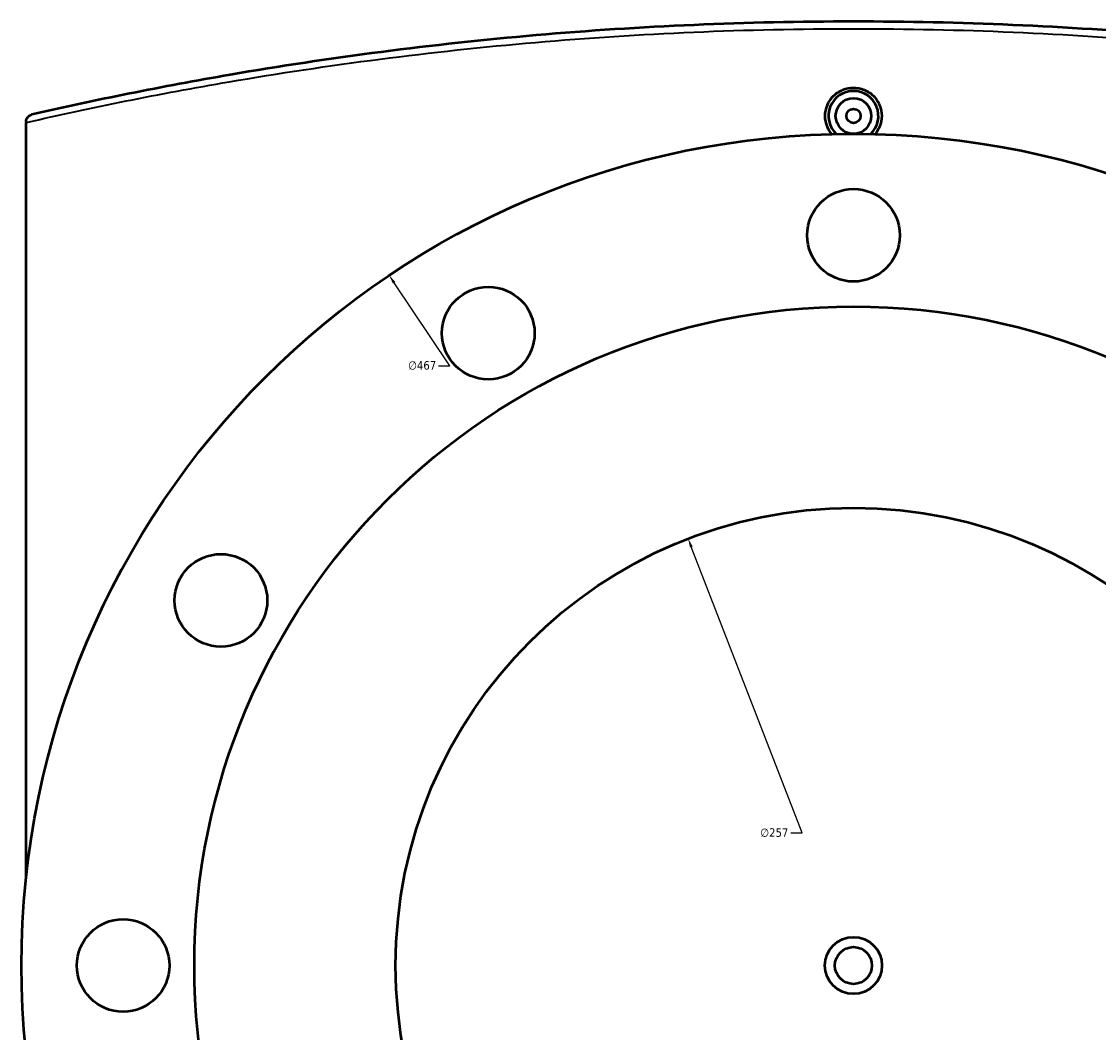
# Model space of a CAD drawing. Header units: millimetres. Extents: x -634 to 1183, y -305 to 935.
# Tile 9 of 12: x 206 to 508, y 640 to 924. Entities that reach past the tile are written whole.
import ezdxf

# ---------------------------------------------------------------- set-up
doc = ezdxf.new("R2010")
doc.units = ezdxf.units.MM
for name, color, linetype, lineweight in [('Dimension (ANSI)', 7, 'Continuous', 25), ('Visible (ANSI)', 7, 'Continuous', 50), ('Visible Narrow (ANSI)', 7, 'Continuous', 35)]:
    doc.layers.add(name, color=color, linetype=linetype, lineweight=lineweight)
doc.styles.add('Note Text (ANSI)', font='tahoma.ttf')
doc.dimstyles.new('Default - mm (ANSI)', dxfattribs={"dimtxt": 2.4, "dimasz": 2.5, "dimexe": 3.175, "dimexo": 1.6002, "dimgap": 0.8, "dimtad": 0, "dimtoh": 1, "dimdec": 0, "dimrnd": 1e-08, "dimzin": 4, "dimdsep": 46, "dimtxsty": 'Note Text (ANSI)', "dimcen": 0.09, "dimdle": 10, "dimclrd": 256, "dimclre": 256, "dimclrt": 5, "dimadec": 1, "dimazin": 1, "dimtfac": 1.27, "dimtofl": 0, "dimtmove": 0, "dimatfit": 3, "dimfxl": 1, "dimtolj": 1, "dimtzin": 4, "dimlwd": -1, "dimlwe": -1, "dimarcsym": 0})

# ---------------------------------------------------------------- blocks, each defined once
blk = doc.blocks.new('*D7')
at = {"layer": 'Defpoints', "color": 0, "transparency": 16777216}
for p in [(392.97, 778.54), (485.78, 538.88)]:
    blk.add_point(p, dxfattribs=at)
at = {"layer": 'Dimension (ANSI)', "transparency": 16777216}
for p, q in [((424.96, 695.94), (393.87, 776.21)), ((421.79, 695.94), (424.96, 695.94))]:
    blk.add_line(p, q, dxfattribs=at)
blk.add_solid([(394.26, 776.36), (393.49, 776.06), (392.97, 778.54)], dxfattribs=at)
at = {"layer": 'Dimension (ANSI)', "color": 5, "transparency": 16777216, "insert": (413.23, 697.24), "char_height": 2.4, "attachment_point": 1, "style": 'Note Text (ANSI)'}
blk.add_mtext('\\A1;∅257', dxfattribs=at)
blk = doc.blocks.new('*D8')
at = {"layer": 'Defpoints', "color": 0, "transparency": 16777216}
for p in [(309.06, 852.46), (569.69, 464.96)]:
    blk.add_point(p, dxfattribs=at)
at = {"layer": 'Dimension (ANSI)', "transparency": 16777216}
for p, q in [((326.12, 827.1), (310.45, 850.39)), ((322.95, 827.1), (326.12, 827.1))]:
    blk.add_line(p, q, dxfattribs=at)
blk.add_solid([(310.8, 850.62), (310.11, 850.16), (309.06, 852.46)], dxfattribs=at)
at = {"layer": 'Dimension (ANSI)', "color": 5, "transparency": 16777216, "insert": (314.39, 828.39), "char_height": 2.4, "attachment_point": 1, "style": 'Note Text (ANSI)'}
blk.add_mtext('\\A1;∅467', dxfattribs=at)

msp = doc.modelspace()

# ---------------------------------------------------------------- linework, layer by layer
at = {"layer": 'Visible (ANSI)'}
for p in [(207.18, 895.62), (207.18, 683.32)]:
    msp.add_line(p, (207.18, 895.37), dxfattribs=at)
for centre, radius in [((439.38, 897.21), 5), ((439.38, 897.21), 2), ((439.38, 658.71), 233.5), ((439.38, 863.71), 13), ((336.88, 836.25), 13), ((439.38, 658.71), 185), ((439.38, 658.71), 128.5), ((261.84, 761.21), 13), ((234.38, 658.71), 13), ((439.38, 658.71), 8), ((439.38, 658.71), 5.2)]:
    msp.add_circle(centre, radius, dxfattribs=at)
msp.add_arc((439.38, 897.21), 7, 313.8237, 226.1763, dxfattribs=at)
for points, knots in [([(670.02, 897.57), (652.01, 901.71), (633.39, 905.47), (586.55, 913.54), (557.79, 917.31), (499.14, 922.4), (469.26, 923.71), (439.38, 923.71), (409.49, 923.71), (379.61, 922.4), (320.96, 917.31), (292.2, 913.54), (245.36, 905.47), (226.74, 901.71), (208.73, 897.57)], [6.279638, 6.279638, 6.279638, 6.279638, 12.440981, 12.440981, 21.38793, 21.38793, 30.334884, 30.334884, 30.334884, 39.281838, 39.281838, 48.228787, 48.228787, 54.39031, 54.39031, 54.39031, 54.39031]), ([(433.29, 892.13), (432.79, 892.74), (432.36, 893.43), (431.64, 895.16), (431.44, 896.22), (431.44, 897.21), (431.44, 898.21), (431.64, 899.27), (432.45, 901.22), (433.06, 902.12), (434.47, 903.52), (435.36, 904.13), (437.32, 904.94), (438.38, 905.14), (440.37, 905.14), (441.43, 904.94), (443.39, 904.13), (444.28, 903.52), (445.69, 902.12), (446.3, 901.22), (447.11, 899.27), (447.31, 898.21), (447.31, 897.21)], [4.252488, 4.252488, 4.252488, 4.252488, 4.480771, 4.480771, 4.779514, 4.779514, 4.779514, 5.078256, 5.078256, 5.376999, 5.376999, 5.675695, 5.675695, 5.974392, 5.974392, 6.273089, 6.273089, 6.571785, 6.571785, 6.870528, 6.870528, 7.16927, 7.16927, 7.16927, 7.16927]), ([(207.18, 895.62), (207.18, 895.85), (207.22, 896.07), (207.37, 896.52), (207.5, 896.73), (207.79, 897.08), (207.96, 897.22), (208.32, 897.44), (208.52, 897.52), (208.72, 897.57), (208.73, 897.57), (208.73, 897.57)], [-0.2977542, -0.2977542, -0.2977542, -0.2977542, -0.2277575, -0.2277575, -0.1476549, -0.1476549, -0.0747983, -0.0747983, 0, 0, 0.0007461, 0.0007461, 0.0007461, 0.0007461]), ([(447.31, 897.21), (447.31, 896.22), (447.11, 895.16), (446.39, 893.43), (445.96, 892.74), (445.47, 892.13)], [2.3897568, 2.3897568, 2.3897568, 2.3897568, 2.6884994, 2.6884994, 2.9167821, 2.9167821, 2.9167821, 2.9167821])]:
    msp.add_open_spline(points, degree=3, knots=knots, dxfattribs=at)
at = {"layer": 'Visible Narrow (ANSI)'}
msp.add_open_spline([(207.18, 895.37), (225.57, 899.6), (244.59, 903.44), (291.91, 911.56), (320.73, 915.32), (379.5, 920.4), (409.44, 921.71), (439.38, 921.71), (469.32, 921.71), (499.25, 920.4), (558.02, 915.32), (586.84, 911.56), (633.77, 903.51), (652.42, 899.75), (670.47, 895.62)], degree=3, knots=[-54.515861, -54.515861, -54.515861, -54.515861, -48.228787, -48.228787, -39.281838, -39.281838, -30.334884, -30.334884, -30.334884, -21.38793, -21.38793, -12.440981, -12.440981, -6.279638, -6.279638, -6.279638, -6.279638], dxfattribs=at)

# ---------------------------------------------------------------- dimensions: what is measured, and where the dimension line sits
at = {"layer": 'Dimension (ANSI)'}
for p1, p2, picture, middle in [((569.69, 464.96), (309.06, 852.46), '*D8', (318.27, 827.1)), ((485.78, 538.88), (392.97, 778.54), '*D7', (417.11, 695.94))]:
    dim = msp.add_diameter_dim_2p(p1=p1, p2=p2, dimstyle='Default - mm (ANSI)', override={"dimgap": 0.8, "dimtih": 1, "dimdec": 0, "dimlfac": 1, "dimtol": 0, "dimlim": 0, "dimtp": 0, "dimtm": 0, "dimtdec": 2}, dxfattribs=at)
    dim.commit()
    dim.dimension.update_dxf_attribs({"geometry": picture, "text_midpoint": middle, "dimtype": 163})

doc.saveas('drawing.dxf')
